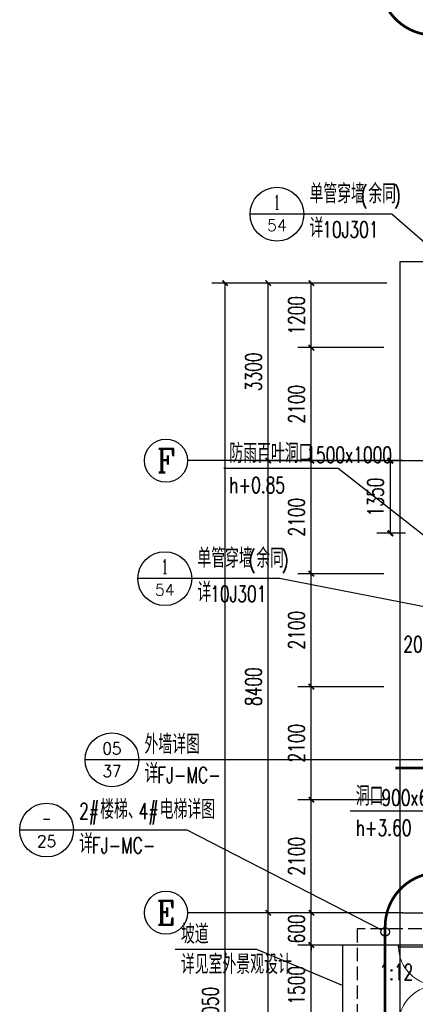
# Model space of a CAD drawing. Extents: x 797781 to 1255204, y 21234 to 1024248.
# Tile 129 of 256: x 888391 to 895740, y 194578 to 212873. Entities that reach past the tile are written whole.
import ezdxf
from ezdxf.enums import TextEntityAlignment as Align

# ---------------------------------------------------------------- set-up
doc = ezdxf.new("R2010")
doc.units = 0
doc.header["$LTSCALE"] = 1000
doc.header["$MEASUREMENT"] = 0
doc.linetypes.add('230303生产综合楼-平面图_t8$0$DOTE', pattern=[2.42, 2, -0.2, 0.02, -0.2])
doc.linetypes.add('DASH', pattern=[0.35, 0.25, -0.1])
for name, color, linetype in [('230303生产综合楼-平面图_t8$0$AXIS', 3, 'Continuous'), ('230303生产综合楼-平面图_t8$0$AXIS_TEXT', 7, 'Continuous'), ('230303生产综合楼-平面图_t8$0$DIM_IDEN', 3, 'Continuous'), ('230303生产综合楼-平面图_t8$0$DOTE', 1, '230303生产综合楼-平面图_t8$0$DOTE'), ('230303生产综合楼-平面图_t8$0$PUB_DIM', 3, 'Continuous'), ('230303生产综合楼-平面图_t8$0$STAIR', 2, 'Continuous'), ('230303生产综合楼-平面图_t8$0$WINDOW', 4, 'Continuous'), ('AXIS_TEXT', 7, 'Continuous'), ('DIM_LEAD', 3, 'Continuous'), ('DIM_SYMB', 3, 'Continuous'), ('PUB_DIM', 3, 'Continuous'), ('PUB_HATCH', 8, 'Continuous'), ('PUB_TEXT', 7, 'Continuous')]:
    doc.layers.add(name, color=color, linetype=linetype)
doc.styles.add('230303生产综合楼-平面图_t8$0$_TCH_AXIS', font='COMPLEX', dxfattribs={"bigfont": 'GBCBIG'})
doc.styles.add('230303生产综合楼-平面图_t8$0$_TCH_DIM', font='SIMPLEX', dxfattribs={"bigfont": 'GBCBIG'})
doc.styles.add('230303生产综合楼-平面图_T8$0$_TCH_DIM_T3', font='SIMPLEX', dxfattribs={"width": 0.705882, "bigfont": 'GBCBIG'})
doc.styles.add('230303生产综合楼-平面图_t8$0$_TCH_LABEL', font='COMPLEX', dxfattribs={"bigfont": 'GBCBIG'})
doc.styles.add('_TCH_DIM', font='SIMPLEX', dxfattribs={"bigfont": 'GBCBIG'})
doc.styles.add('_TCH_DIM_T3', font='SIMPLEX', dxfattribs={"width": 0.705882, "bigfont": 'GBCBIG'})
doc.styles.add('COMPLEX', font='COMPLEX')
doc.dimstyles.new('230303生产综合楼-平面图_T8$0$_TCH_ARCH&&100', dxfattribs={"dimtxt": 297.5, "dimasz": 100, "dimexe": 250, "dimexo": 300, "dimgap": 126.25, "dimtad": 1, "dimdec": 0, "dimzin": 0, "dimdsep": 46, "dimtxsty": '230303生产综合楼-平面图_T8$0$_TCH_DIM_T3', "dimblk": '230303生产综合楼-平面图_t8$0$_ArchTick', "dimcen": 0.09, "dimclrt": 7, "dimazin": 2, "dimtfac": 1, "dimtdec": 0, "dimtix": 1, "dimtmove": 2, "dimatfit": 3, "dimfxl": 1, "dimtolj": 1, "dimtzin": 0, "dimarcsym": 0})
doc.dimstyles.new('_TCH_ARCH&&100', dxfattribs={"dimtxt": 297.5, "dimasz": 100, "dimexe": 250, "dimexo": 300, "dimgap": 126.25, "dimtad": 1, "dimdec": 0, "dimzin": 0, "dimdsep": 46, "dimtxsty": '_TCH_DIM_T3', "dimblk": 'ARCHTICK', "dimcen": 0.09, "dimclrt": 7, "dimazin": 2, "dimtfac": 1, "dimtdec": 0, "dimtix": 1, "dimtmove": 2, "dimatfit": 3, "dimfxl": 1, "dimtolj": 1, "dimtzin": 0, "dimarcsym": 0})

# ---------------------------------------------------------------- blocks, each defined once
blk = doc.blocks.new('1FFSTG')
at = {"layer": '230303生产综合楼-平面图_t8$0$DIM_IDEN'}
for p, q in [((1036493, 214361), (1035493, 214361)), ((1038125, 214361), (1036493, 214361)), ((1039791, 212917), (1038125, 214361)), ((1034410, 207590), (1033410, 207590)), ((1036042, 207590), (1034410, 207590)), ((1038890, 207036), (1036042, 207590))]:
    blk.add_line(p, q, dxfattribs=at)
for centre in [(1035993, 214361), (1033910, 207590)]:
    blk.add_circle(centre, 500, dxfattribs=at)
at = {"layer": 'PUB_TEXT', "style": '230303生产综合楼-平面图_t8$0$_TCH_DIM'}
for s, height, p in [('单管穿墙', 357.4, (1036598, 214565)), ('余同', 357.4, (1037691, 214565)), ('详', 357, (1036598, 213928)), ('单管穿墙', 357.4, (1034515, 207794)), ('余同', 357.4, (1035609, 207794)), ('详', 357, (1034515, 207158))]:
    blk.add_text(s, height=height, dxfattribs=at).set_placement(p)
at = {"layer": 'PUB_TEXT', "style": '230303生产综合楼-平面图_t8$0$_TCH_DIM', "width": 0.705882}
for s, height, p in [('(', 298, (1037551, 214565)), (')', 298, (1038168, 214565)), ('10J301', 297.5, (1036836, 213928)), ('(', 298, (1035469, 207794)), (')', 298, (1036085, 207794)), ('10J301', 297.5, (1034754, 207158))]:
    blk.add_text(s, height=height, dxfattribs=at).set_placement(p)
at = {"layer": 'PUB_TEXT', "style": '230303生产综合楼-平面图_t8$0$_TCH_LABEL'}
for s, height, p, p2 in [('1', 268, (1035936, 214452), (1036051, 214452)), ('54', 215.1, (1035809, 214046), (1036178, 214046)), ('1', 268, (1033853, 207682), (1033968, 207682)), ('54', 215.1, (1033726, 207275), (1034095, 207275))]:
    blk.add_text(s, height=height, dxfattribs=at).set_placement(p, p2, align=Align.FIT)
blk = doc.blocks.new('_ArchTick')
at = {"color": 0, "linetype": 'ByBlock', "const_width": 0.4}
blk.add_lwpolyline([(-0.5, -0.5), (0.5, 0.5)], dxfattribs=at)
blk = doc.blocks.new('*D6627')
at = {"layer": 'Defpoints', "color": 0, "transparency": 16777216}
for p in [(1164002, 209566), (1164584, 209566), (1164584, 208216)]:
    blk.add_point(p, dxfattribs=at)
at = {"layer": 'PUB_DIM', "color": 0, "lineweight": -2, "transparency": 16777216}
for p, q in [((1164284, 209566), (1163752, 209566)), ((1164002, 208216), (1164002, 209566)), ((1164284, 208216), (1163752, 208216))]:
    blk.add_line(p, q, dxfattribs=at)
at = {"layer": 'PUB_DIM', "color": 0, "lineweight": -2, "transparency": 16777216, "xscale": 100, "yscale": 100, "zscale": 100}
for p, rotation in [((1164002, 209566), 90), ((1164002, 208216), 270)]:
    blk.add_blockref('_ArchTick', p, dxfattribs=dict(at, rotation=rotation))
at = {"layer": 'PUB_DIM', "color": 7, "transparency": 16777216, "insert": (1163727, 208891), "char_height": 297.5, "attachment_point": 5, "rotation": 90, "style": '_TCH_DIM_T3'}
blk.add_mtext('\\A1;1350', dxfattribs=at)
blk = doc.blocks.new('230303生产综合楼-平面图_t8$0$_ArchTick')
at = {"color": 0, "linetype": 'ByBlock', "const_width": 0.3}
blk.add_lwpolyline([(-0.5, -0.5), (0.5, 0.5)], dxfattribs=at)
blk = doc.blocks.new('*D1295')
at = {"layer": '230303生产综合楼-平面图_t8$0$PUB_DIM', "color": 0, "lineweight": -2, "transparency": 16777216}
for p, q in [((896158.004414, 201291.9271), (896158.004414, 201241.9271)), ((896358.004414, 201291.9271), (896358.004414, 201241.9271)), ((896158.004414, 200991.9271), (896058.004414, 200991.9271)), ((896158.004414, 200991.9271), (896358.004414, 200991.9271)), ((896358.004414, 200991.9271), (896458.004414, 200991.9271))]:
    blk.add_line(p, q, dxfattribs=at)
at = {"layer": 'Defpoints', "color": 0, "transparency": 16777216}
for p in [(896158.004414, 200991.9271), (896358.004414, 200991.9271), (896358.004414, 200991.9271)]:
    blk.add_point(p, dxfattribs=at)
at = {"layer": '230303生产综合楼-平面图_t8$0$PUB_DIM', "color": 0, "lineweight": -2, "transparency": 16777216, "xscale": 100, "yscale": 100, "zscale": 100}
blk.add_blockref('230303生产综合楼-平面图_t8$0$_ArchTick', (896158.004414, 200991.9271), dxfattribs=at)
at = {"layer": '230303生产综合楼-平面图_t8$0$PUB_DIM', "color": 0, "lineweight": -2, "transparency": 16777216, "xscale": 100, "yscale": 100, "zscale": 100, "rotation": 180}
blk.add_blockref('230303生产综合楼-平面图_t8$0$_ArchTick', (896358.004414, 200991.9271), dxfattribs=at)
at = {"layer": '230303生产综合楼-平面图_t8$0$PUB_DIM', "color": 7, "transparency": 16777216, "insert": (895788.004414, 201266.9271), "char_height": 297.5, "attachment_point": 5, "style": '230303生产综合楼-平面图_T8$0$_TCH_DIM_T3'}
blk.add_mtext('\\A1;200', dxfattribs=at)
blk = doc.blocks.new('*D1392')
at = {"layer": '230303生产综合楼-平面图_t8$0$AXIS', "color": 0, "lineweight": -2, "transparency": 16777216}
for p, q in [((895158, 195679), (893558, 195679)), ((893808, 194179), (893808, 195679)), ((895158, 194179), (893558, 194179))]:
    blk.add_line(p, q, dxfattribs=at)
at = {"layer": 'Defpoints', "color": 0, "transparency": 16777216}
for p in [(893808, 195679), (895458, 195679), (895458, 194179)]:
    blk.add_point(p, dxfattribs=at)
at = {"layer": '230303生产综合楼-平面图_t8$0$AXIS', "color": 0, "lineweight": -2, "transparency": 16777216, "xscale": 100, "yscale": 100, "zscale": 100}
for p, rotation in [((893808, 195679), 90), ((893808, 194179), 270)]:
    blk.add_blockref('230303生产综合楼-平面图_t8$0$_ArchTick', p, dxfattribs=dict(at, rotation=rotation))
at = {"layer": '230303生产综合楼-平面图_t8$0$AXIS', "color": 7, "transparency": 16777216, "insert": (893533, 194929), "char_height": 297.5, "attachment_point": 5, "rotation": 90, "style": '230303生产综合楼-平面图_T8$0$_TCH_DIM_T3'}
blk.add_mtext('\\A1;1500', dxfattribs=at)
blk = doc.blocks.new('*D1393')
at = {"layer": '230303生产综合楼-平面图_t8$0$AXIS', "color": 0, "lineweight": -2, "transparency": 16777216}
for p, q in [((893808, 196279), (893808, 196379)), ((895158, 196279), (893558, 196279)), ((893808, 195679), (893808, 196279)), ((895158, 195679), (893558, 195679)), ((893808, 195679), (893808, 195579))]:
    blk.add_line(p, q, dxfattribs=at)
at = {"layer": 'Defpoints', "color": 0, "transparency": 16777216}
for p in [(893808, 196279), (895458, 196279), (895458, 195679)]:
    blk.add_point(p, dxfattribs=at)
at = {"layer": '230303生产综合楼-平面图_t8$0$AXIS', "color": 0, "lineweight": -2, "transparency": 16777216, "xscale": 100, "yscale": 100, "zscale": 100}
for p, rotation in [((893808, 196279), 270), ((893808, 195679), 90)]:
    blk.add_blockref('230303生产综合楼-平面图_t8$0$_ArchTick', p, dxfattribs=dict(at, rotation=rotation))
at = {"layer": '230303生产综合楼-平面图_t8$0$AXIS', "color": 7, "transparency": 16777216, "insert": (893533, 195979), "char_height": 297.5, "attachment_point": 5, "rotation": 90, "style": '230303生产综合楼-平面图_T8$0$_TCH_DIM_T3'}
blk.add_mtext('\\A1;600', dxfattribs=at)
blk = doc.blocks.new('*D1394')
at = {"layer": '230303生产综合楼-平面图_t8$0$AXIS', "color": 0, "lineweight": -2, "transparency": 16777216}
for p, q in [((895158, 198379), (893558, 198379)), ((893808, 196279), (893808, 198379)), ((895158, 196279), (893558, 196279))]:
    blk.add_line(p, q, dxfattribs=at)
at = {"layer": 'Defpoints', "color": 0, "transparency": 16777216}
for p in [(893808, 198379), (895458, 198379), (895458, 196279)]:
    blk.add_point(p, dxfattribs=at)
at = {"layer": '230303生产综合楼-平面图_t8$0$AXIS', "color": 0, "lineweight": -2, "transparency": 16777216, "xscale": 100, "yscale": 100, "zscale": 100}
for p, rotation in [((893808, 198379), 90), ((893808, 196279), 270)]:
    blk.add_blockref('230303生产综合楼-平面图_t8$0$_ArchTick', p, dxfattribs=dict(at, rotation=rotation))
at = {"layer": '230303生产综合楼-平面图_t8$0$AXIS', "color": 7, "transparency": 16777216, "insert": (893533, 197329), "char_height": 297.5, "attachment_point": 5, "rotation": 90, "style": '230303生产综合楼-平面图_T8$0$_TCH_DIM_T3'}
blk.add_mtext('\\A1;2100', dxfattribs=at)
blk = doc.blocks.new('*D1395')
at = {"layer": '230303生产综合楼-平面图_t8$0$AXIS', "color": 0, "lineweight": -2, "transparency": 16777216}
for p, q in [((895158, 200479), (893558, 200479)), ((893808, 198379), (893808, 200479)), ((895158, 198379), (893558, 198379))]:
    blk.add_line(p, q, dxfattribs=at)
at = {"layer": 'Defpoints', "color": 0, "transparency": 16777216}
for p in [(893808, 200479), (895458, 200479), (895458, 198379)]:
    blk.add_point(p, dxfattribs=at)
at = {"layer": '230303生产综合楼-平面图_t8$0$AXIS', "color": 0, "lineweight": -2, "transparency": 16777216, "xscale": 100, "yscale": 100, "zscale": 100}
for p, rotation in [((893808, 200479), 90), ((893808, 198379), 270)]:
    blk.add_blockref('230303生产综合楼-平面图_t8$0$_ArchTick', p, dxfattribs=dict(at, rotation=rotation))
at = {"layer": '230303生产综合楼-平面图_t8$0$AXIS', "color": 7, "transparency": 16777216, "insert": (893533, 199429), "char_height": 297.5, "attachment_point": 5, "rotation": 90, "style": '230303生产综合楼-平面图_T8$0$_TCH_DIM_T3'}
blk.add_mtext('\\A1;2100', dxfattribs=at)
blk = doc.blocks.new('*D1396')
at = {"layer": '230303生产综合楼-平面图_t8$0$AXIS', "color": 0, "lineweight": -2, "transparency": 16777216}
for p, q in [((895158, 202579), (893558, 202579)), ((893808, 200479), (893808, 202579)), ((895158, 200479), (893558, 200479))]:
    blk.add_line(p, q, dxfattribs=at)
at = {"layer": 'Defpoints', "color": 0, "transparency": 16777216}
for p in [(893808, 202579), (895458, 202579), (895458, 200479)]:
    blk.add_point(p, dxfattribs=at)
at = {"layer": '230303生产综合楼-平面图_t8$0$AXIS', "color": 0, "lineweight": -2, "transparency": 16777216, "xscale": 100, "yscale": 100, "zscale": 100}
for p, rotation in [((893808, 202579), 90), ((893808, 200479), 270)]:
    blk.add_blockref('230303生产综合楼-平面图_t8$0$_ArchTick', p, dxfattribs=dict(at, rotation=rotation))
at = {"layer": '230303生产综合楼-平面图_t8$0$AXIS', "color": 7, "transparency": 16777216, "insert": (893533, 201529), "char_height": 297.5, "attachment_point": 5, "rotation": 90, "style": '230303生产综合楼-平面图_T8$0$_TCH_DIM_T3'}
blk.add_mtext('\\A1;2100', dxfattribs=at)
blk = doc.blocks.new('*D1397')
at = {"layer": '230303生产综合楼-平面图_t8$0$AXIS', "color": 0, "lineweight": -2, "transparency": 16777216}
for p, q in [((895158, 204679), (893558, 204679)), ((893808, 202579), (893808, 204679)), ((895158, 202579), (893558, 202579))]:
    blk.add_line(p, q, dxfattribs=at)
at = {"layer": 'Defpoints', "color": 0, "transparency": 16777216}
for p in [(893808, 204679), (895458, 204679), (895458, 202579)]:
    blk.add_point(p, dxfattribs=at)
at = {"layer": '230303生产综合楼-平面图_t8$0$AXIS', "color": 0, "lineweight": -2, "transparency": 16777216, "xscale": 100, "yscale": 100, "zscale": 100}
for p, rotation in [((893808, 204679), 90), ((893808, 202579), 270)]:
    blk.add_blockref('230303生产综合楼-平面图_t8$0$_ArchTick', p, dxfattribs=dict(at, rotation=rotation))
at = {"layer": '230303生产综合楼-平面图_t8$0$AXIS', "color": 7, "transparency": 16777216, "insert": (893533, 203629), "char_height": 297.5, "attachment_point": 5, "rotation": 90, "style": '230303生产综合楼-平面图_T8$0$_TCH_DIM_T3'}
blk.add_mtext('\\A1;2100', dxfattribs=at)
blk = doc.blocks.new('*D1398')
at = {"layer": '230303生产综合楼-平面图_t8$0$AXIS', "color": 0, "lineweight": -2, "transparency": 16777216}
for p, q in [((895158, 206779), (893558, 206779)), ((893808, 204679), (893808, 206779)), ((895158, 204679), (893558, 204679))]:
    blk.add_line(p, q, dxfattribs=at)
at = {"layer": 'Defpoints', "color": 0, "transparency": 16777216}
for p in [(893808, 206779), (895458, 206779), (895458, 204679)]:
    blk.add_point(p, dxfattribs=at)
at = {"layer": '230303生产综合楼-平面图_t8$0$AXIS', "color": 0, "lineweight": -2, "transparency": 16777216, "xscale": 100, "yscale": 100, "zscale": 100}
for p, rotation in [((893808, 206779), 90), ((893808, 204679), 270)]:
    blk.add_blockref('230303生产综合楼-平面图_t8$0$_ArchTick', p, dxfattribs=dict(at, rotation=rotation))
at = {"layer": '230303生产综合楼-平面图_t8$0$AXIS', "color": 7, "transparency": 16777216, "insert": (893533, 205729), "char_height": 297.5, "attachment_point": 5, "rotation": 90, "style": '230303生产综合楼-平面图_T8$0$_TCH_DIM_T3'}
blk.add_mtext('\\A1;2100', dxfattribs=at)
blk = doc.blocks.new('*D1399')
at = {"layer": '230303生产综合楼-平面图_t8$0$AXIS', "color": 0, "lineweight": -2, "transparency": 16777216}
for p, q in [((895158, 207979), (893558, 207979)), ((893808, 206779), (893808, 207979)), ((895158, 206779), (893558, 206779))]:
    blk.add_line(p, q, dxfattribs=at)
at = {"layer": 'Defpoints', "color": 0, "transparency": 16777216}
for p in [(893808, 207979), (895458, 207979), (895458, 206779)]:
    blk.add_point(p, dxfattribs=at)
at = {"layer": '230303生产综合楼-平面图_t8$0$AXIS', "color": 0, "lineweight": -2, "transparency": 16777216, "xscale": 100, "yscale": 100, "zscale": 100}
for p, rotation in [((893808, 207979), 90), ((893808, 206779), 270)]:
    blk.add_blockref('230303生产综合楼-平面图_t8$0$_ArchTick', p, dxfattribs=dict(at, rotation=rotation))
at = {"layer": '230303生产综合楼-平面图_t8$0$AXIS', "color": 7, "transparency": 16777216, "insert": (893533, 207379), "char_height": 297.5, "attachment_point": 5, "rotation": 90, "style": '230303生产综合楼-平面图_T8$0$_TCH_DIM_T3'}
blk.add_mtext('\\A1;1200', dxfattribs=at)
blk = doc.blocks.new('230303生产综合楼-平面图_t8$0$$DorLib2D$00000002')
for p, q in [((-0.5, 0), (-0.5, 0.4875)), ((-0.475, 0.4875), (-0.5, 0.4875)), ((-0.475, 0), (-0.475, 0.4875)), ((0.475, 0), (0.475, 0.4875)), ((0.475, 0.4875), (0.5, 0.4875)), ((0.5, 0), (0.5, 0.4875)), ((-0.5, 0), (-0.475, 0)), ((0.5, 0), (0.475, 0))]:
    blk.add_line(p, q)
at = {"lineweight": 13}
for centre, start, end in [((-0.4875, 0), 0, 88.53072), ((0.4875, 0), 91.46928, 180)]:
    blk.add_arc(centre, 0.4875, start, end, dxfattribs=at)
blk = doc.blocks.new('*D1537')
at = {"layer": '230303生产综合楼-平面图_t8$0$AXIS', "color": 0, "lineweight": -2, "transparency": 16777216}
for p, q in [((895208, 196279), (892758, 196279)), ((893008, 187879), (893008, 196279)), ((895208, 187879), (892758, 187879))]:
    blk.add_line(p, q, dxfattribs=at)
at = {"layer": 'Defpoints', "color": 0, "transparency": 16777216}
for p in [(893008, 196279), (895508, 196279), (895508, 187879)]:
    blk.add_point(p, dxfattribs=at)
at = {"layer": '230303生产综合楼-平面图_t8$0$AXIS', "color": 0, "lineweight": -2, "transparency": 16777216, "xscale": 100, "yscale": 100, "zscale": 100}
for p, rotation in [((893008, 196279), 90), ((893008, 187879), 270)]:
    blk.add_blockref('230303生产综合楼-平面图_t8$0$_ArchTick', p, dxfattribs=dict(at, rotation=rotation))
at = {"layer": '230303生产综合楼-平面图_t8$0$AXIS', "color": 7, "transparency": 16777216, "insert": (892733, 192079), "char_height": 297.5, "attachment_point": 5, "rotation": 90, "style": '230303生产综合楼-平面图_T8$0$_TCH_DIM_T3'}
blk.add_mtext('\\A1;8400', dxfattribs=at)
blk = doc.blocks.new('*D1538')
at = {"layer": '230303生产综合楼-平面图_t8$0$AXIS', "color": 0, "lineweight": -2, "transparency": 16777216}
for p, q in [((895208, 204679), (892758, 204679)), ((893008, 196279), (893008, 204679)), ((895208, 196279), (892758, 196279))]:
    blk.add_line(p, q, dxfattribs=at)
at = {"layer": 'Defpoints', "color": 0, "transparency": 16777216}
for p in [(893008, 204679), (895508, 204679), (895508, 196279)]:
    blk.add_point(p, dxfattribs=at)
at = {"layer": '230303生产综合楼-平面图_t8$0$AXIS', "color": 0, "lineweight": -2, "transparency": 16777216, "xscale": 100, "yscale": 100, "zscale": 100}
for p, rotation in [((893008, 204679), 90), ((893008, 196279), 270)]:
    blk.add_blockref('230303生产综合楼-平面图_t8$0$_ArchTick', p, dxfattribs=dict(at, rotation=rotation))
at = {"layer": '230303生产综合楼-平面图_t8$0$AXIS', "color": 7, "transparency": 16777216, "insert": (892733, 200479), "char_height": 297.5, "attachment_point": 5, "rotation": 90, "style": '230303生产综合楼-平面图_T8$0$_TCH_DIM_T3'}
blk.add_mtext('\\A1;8400', dxfattribs=at)
blk = doc.blocks.new('*D1539')
at = {"layer": '230303生产综合楼-平面图_t8$0$AXIS', "color": 0, "lineweight": -2, "transparency": 16777216}
for p, q in [((895208, 207979), (892758, 207979)), ((893008, 204679), (893008, 207979)), ((895208, 204679), (892758, 204679))]:
    blk.add_line(p, q, dxfattribs=at)
at = {"layer": 'Defpoints', "color": 0, "transparency": 16777216}
for p in [(893008, 207979), (895508, 207979), (895508, 204679)]:
    blk.add_point(p, dxfattribs=at)
at = {"layer": '230303生产综合楼-平面图_t8$0$AXIS', "color": 0, "lineweight": -2, "transparency": 16777216, "xscale": 100, "yscale": 100, "zscale": 100}
for p, rotation in [((893008, 207979), 90), ((893008, 204679), 270)]:
    blk.add_blockref('230303生产综合楼-平面图_t8$0$_ArchTick', p, dxfattribs=dict(at, rotation=rotation))
at = {"layer": '230303生产综合楼-平面图_t8$0$AXIS', "color": 7, "transparency": 16777216, "insert": (892733, 206329), "char_height": 297.5, "attachment_point": 5, "rotation": 90, "style": '230303生产综合楼-平面图_T8$0$_TCH_DIM_T3'}
blk.add_mtext('\\A1;3300', dxfattribs=at)
blk = doc.blocks.new('*D1540')
at = {"layer": '230303生产综合楼-平面图_t8$0$AXIS', "color": 0, "lineweight": -2, "transparency": 16777216}
for p, q in [((895208, 207979), (891958, 207979)), ((892208, 180929), (892208, 207979)), ((895208, 180929), (891958, 180929))]:
    blk.add_line(p, q, dxfattribs=at)
at = {"layer": 'Defpoints', "color": 0, "transparency": 16777216}
for p in [(892208, 207979), (895508, 207979), (895508, 180929)]:
    blk.add_point(p, dxfattribs=at)
at = {"layer": '230303生产综合楼-平面图_t8$0$AXIS', "color": 0, "lineweight": -2, "transparency": 16777216, "xscale": 100, "yscale": 100, "zscale": 100}
for p, rotation in [((892208, 207979), 90), ((892208, 180929), 270)]:
    blk.add_blockref('230303生产综合楼-平面图_t8$0$_ArchTick', p, dxfattribs=dict(at, rotation=rotation))
at = {"layer": '230303生产综合楼-平面图_t8$0$AXIS', "color": 7, "transparency": 16777216, "insert": (891933, 194454), "char_height": 297.5, "attachment_point": 5, "rotation": 90, "style": '230303生产综合楼-平面图_T8$0$_TCH_DIM_T3'}
blk.add_mtext('\\A1;27050', dxfattribs=at)
blk = doc.blocks.new('_AXISO')
blk.add_circle((0, 0), 0.5)
at = {"layer": 'AXIS_TEXT', "style": 'COMPLEX', "width": 1.041667}
blk.add_attdef('A', text='', height=0.56, dxfattribs=at).set_placement((-0.25, -0.28), (0.25, -0.28), align=Align.FIT)
blk = doc.blocks.new('1FND11')
at = {"layer": 'DIM_LEAD'}
for p, q in [((1163030.2, 209419.8), (1160905.9, 209419.8)), ((1164883.9, 207966), (1163030.2, 209419.8)), ((1164883.9, 207966), (1163030.2, 209419.8)), ((1165378.4, 203051.2), (1163254.1, 203051.2))]:
    blk.add_line(p, q, dxfattribs=at)
at = {"layer": 'PUB_TEXT', "style": '_TCH_DIM'}
for s, p in [('防雨百叶洞口', (1161010.9, 209524.8)), ('洞口', (1163359.1, 203156.2))]:
    blk.add_text(s, height=357.45, dxfattribs=at).set_placement(p)
at = {"layer": 'PUB_TEXT', "style": '_TCH_DIM', "width": 0.705882}
for s, p in [('1500x1000', (1162440.7, 209524.8)), ('h+0.85', (1161010.9, 208964.8)), ('900x600', (1163835.7, 203156.2)), ('h+3.60', (1163359.1, 202596.2))]:
    blk.add_text(s, height=297.5, dxfattribs=at).set_placement(p)
at = {"layer": 'PUB_DIM'}
dim = blk.add_aligned_dim(p1=(1164583.9, 208216), p2=(1164583.9, 209566), distance=581.5, dimstyle='_TCH_ARCH&&100', dxfattribs=at)
dim.commit()
dim.dimension.update_dxf_attribs({"geometry": '*D6627', "text_midpoint": (1163727.4, 208891)})

msp = doc.modelspace()

# ---------------------------------------------------------------- linework, layer by layer
at = {"color": 6, "const_width": 50}
for points in [[(895085, 213586, 0.4142136), (896085, 212586), (909772.2, 212586, 0.4142136), (910772.2, 213586), (910772.2, 219752.8, 0.4142136), (909772.2, 220752.8), (896085, 220752.8, 0.4142136), (895085, 219752.8)], [(895179.2, 188022.8, 0.4142136), (896179.2, 187022.8), (902679.2, 187022.8, 0.4142136), (903679.2, 188022.8), (903679.2, 196022.8, 0.4142136), (902679.2, 197022.8), (896179.2, 197022.8, 0.4142136), (895179.2, 196022.8)]]:
    msp.add_lwpolyline(points, format="xyb", close=True, dxfattribs=at)
msp.add_lwpolyline([(896158, 195679.2), (894388, 195679.2), (894388, 192079.2), (896158, 192079.2)], close=True)
at = {"layer": '230303生产综合楼-平面图_t8$0$AXIS'}
for p, q in [((895508, 204679.2), (891508, 204679.2)), ((895508, 204679.2), (891508, 204679.2)), ((895508, 196279.2), (891508, 196279.2)), ((895508, 196279.2), (891508, 196279.2))]:
    msp.add_line(p, q, dxfattribs=at)
at = {"layer": '230303生产综合楼-平面图_t8$0$DIM_IDEN'}
for p, q in [((890604.1, 199121), (889604.1, 199121)), ((893008, 199121), (890604.1, 199121)), ((896358, 199121), (893008, 199121)), ((889390.7, 197815.2), (888390.7, 197815.2)), ((891499, 197815.2), (889390.7, 197815.2)), ((895108, 195960.3), (891499, 197815.2))]:
    msp.add_line(p, q, dxfattribs=at)
at = {"layer": '230303生产综合楼-平面图_t8$0$DIM_IDEN', "const_width": 50}
msp.add_lwpolyline([(896358, 198971), (895368.1, 198971)], dxfattribs=at)
at = {"layer": '230303生产综合楼-平面图_t8$0$DIM_IDEN'}
for centre, radius in [((890104.1, 199121), 500), ((888890.7, 197815.2), 500), ((895179.2, 195923.7), 80)]:
    msp.add_circle(centre, radius, dxfattribs=at)
at = {"layer": '230303生产综合楼-平面图_t8$0$DOTE'}
for p, q in [((895508, 204679.2), (989908, 204679.2)), ((895508, 196279.2), (989908, 196279.2))]:
    msp.add_line(p, q, dxfattribs=at)
at = {"layer": '230303生产综合楼-平面图_t8$0$STAIR', "linetype": 'DASH'}
msp.add_lwpolyline([(895858, 195979.2), (894658, 195979.2), (894658, 191779.2), (895858, 191779.2)], dxfattribs=at)
at = {"layer": 'DIM_LEAD'}
for p, q in [((892796.8, 195597.5), (891280.7, 195597.5)), ((894388, 194929.2), (892796.8, 195597.5)), ((894388, 194929.2), (892796.8, 195597.5))]:
    msp.add_line(p, q, dxfattribs=at)
at = {"layer": 'DIM_SYMB'}
msp.add_lwpolyline([(895681.1, 194921.7, 0, 0, 0), (895046.8, 194921.7, 80, 0, 0), (894746.8, 194921.7, 0, 0, 0)], format="xyseb", dxfattribs=at)
at = {"layer": 'PUB_HATCH'}
msp.add_lwpolyline([(895458, 208379.2), (964094.7, 208379.2), (989958, 205659.4), (989958, 177801.7), (964021.3, 180529.2), (895458, 180529.2)], close=True, dxfattribs=at)

# ---------------------------------------------------------------- block references
for name, p in [('1FFSTG', (-142824.1, -5103)), ('1FND11', (-268725.9, -4886.9))]:
    msp.add_blockref(name, p)
at = {"layer": '230303生产综合楼-平面图_t8$0$AXIS'}
ref = msp.add_blockref('_AXISO', (891108, 204679.2), dxfattribs=dict(at, xscale=800, yscale=800, zscale=800))
ref.add_attrib('A', 'F', dxfattribs={"layer": '230303生产综合楼-平面图_t8$0$AXIS_TEXT', "ltscale": 2, "height": 445.4, "style": '230303生产综合楼-平面图_t8$0$_TCH_AXIS'}).set_placement((890938.3, 204456.4), (891277.7, 204456.4), align=Align.FIT)
ref = msp.add_blockref('_AXISO', (891108, 204679.2), dxfattribs=dict(at, xscale=800, yscale=800, zscale=800))
ref.add_attrib('A', 'F', dxfattribs={"layer": '230303生产综合楼-平面图_t8$0$AXIS_TEXT', "ltscale": 2, "height": 445.4, "style": '230303生产综合楼-平面图_t8$0$_TCH_AXIS'}).set_placement((890938.3, 204456.4), (891277.7, 204456.4), align=Align.FIT)
ref = msp.add_blockref('_AXISO', (891108, 196279.2), dxfattribs=dict(at, xscale=800, yscale=800, zscale=800))
ref.add_attrib('A', 'E', dxfattribs={"layer": '230303生产综合楼-平面图_t8$0$AXIS_TEXT', "ltscale": 2, "height": 445.4, "style": '230303生产综合楼-平面图_t8$0$_TCH_AXIS'}).set_placement((890938.3, 196056.4), (891277.7, 196056.4), align=Align.FIT)
ref = msp.add_blockref('_AXISO', (891108, 196279.2), dxfattribs=dict(at, xscale=800, yscale=800, zscale=800))
ref.add_attrib('A', 'E', dxfattribs={"layer": '230303生产综合楼-平面图_t8$0$AXIS_TEXT', "ltscale": 2, "height": 445.4, "style": '230303生产综合楼-平面图_t8$0$_TCH_AXIS'}).set_placement((890938.3, 196056.4), (891277.7, 196056.4), align=Align.FIT)
at = {"layer": '230303生产综合楼-平面图_t8$0$WINDOW', "xscale": 1500, "yscale": -1500, "zscale": 100, "rotation": 270}
msp.add_blockref('230303生产综合楼-平面图_t8$0$$DorLib2D$00000002', (896158, 194929.2), dxfattribs=at)

# ---------------------------------------------------------------- texts
at = {"layer": 'PUB_TEXT', "style": '230303生产综合楼-平面图_t8$0$_TCH_DIM'}
for s, height, p in [('外墙详图', 357.45, (890709.1, 199229.8)), ('详', 357.4, (890709.1, 198688.4)), ('楼梯、', 357.45, (889885.7, 198019.4)), ('电梯详图', 357.45, (890990.5, 198019.4)), ('详', 357.4, (889495.7, 197382.5)), ('坡道', 357.45, (891385.7, 195702.5)), ('详见室外景观设计', 357.45, (891385.7, 195142.5))]:
    msp.add_text(s, height=height, dxfattribs=at).set_placement(p)
at = {"layer": 'PUB_TEXT', "style": '230303生产综合楼-平面图_t8$0$_TCH_LABEL'}
for s, height, p, p2 in [('05', 219.66, (889926.3, 199220.1), (890281.9, 199220.1)), ('37', 221.93, (889929.8, 198800.4), (890278.5, 198800.4)), ('25', 219.66, (888712.8, 197496.5), (889068.5, 197496.5))]:
    msp.add_text(s, height=height, dxfattribs=at).set_placement(p, p2, align=Align.FIT)
at = {"layer": 'PUB_TEXT', "width": 0.705882}
for s, style, p in [('FJ-MC-', '230303生产综合楼-平面图_t8$0$_TCH_DIM', (890947.4, 198688.4)), ('2#', '230303生产综合楼-平面图_t8$0$_TCH_DIM', (889495.7, 198019.4)), ('4#', '230303生产综合楼-平面图_t8$0$_TCH_DIM', (890600.5, 198019.4)), ('FJ-MC-', '230303生产综合楼-平面图_t8$0$_TCH_DIM', (889734, 197382.5)), ('1:12', '_TCH_DIM', (895071.1, 195026.7))]:
    msp.add_text(s, height=297.5, dxfattribs=dict(at, style=style)).set_placement(p)
at = {"layer": 'PUB_TEXT', "style": '230303生产综合楼-平面图_t8$0$_TCH_LABEL', "width": 0.777778}
msp.add_text('-', height=261, dxfattribs=at).set_placement((888803.7, 197907.8), (888977.7, 197907.8), align=Align.FIT)

# ---------------------------------------------------------------- dimensions: what is measured, and where the dimension line sits
at = {"layer": '230303生产综合楼-平面图_t8$0$AXIS'}
for p1, p2, distance, picture, middle in [((895508, 180929.2), (895508, 207979.2), 3300, '*D1540', (891933, 194454.2)), ((895508, 204679.2), (895508, 207979.2), 2500, '*D1539', (892733, 206329.2)), ((895458, 206779.2), (895458, 207979.2), 1650, '*D1399', (893533, 207379.2)), ((895458, 204679.2), (895458, 206779.2), 1650, '*D1398', (893533, 205729.2)), ((895508, 196279.2), (895508, 204679.2), 2500, '*D1538', (892733, 200479.2)), ((895458, 202579.2), (895458, 204679.2), 1650, '*D1397', (893533, 203629.2)), ((895458, 200479.2), (895458, 202579.2), 1650, '*D1396', (893533, 201529.2)), ((895458, 198379.2), (895458, 200479.2), 1650, '*D1395', (893533, 199429.2)), ((895458, 196279.2), (895458, 198379.2), 1650, '*D1394', (893533, 197329.2)), ((895508, 187879.2), (895508, 196279.2), 2500, '*D1537', (892733, 192079.2)), ((895458, 195679.2), (895458, 196279.2), 1650, '*D1393', (893533, 195979.2)), ((895458, 194179.2), (895458, 195679.2), 1650, '*D1392', (893533, 194929.2))]:
    dim = msp.add_aligned_dim(p1=p1, p2=p2, distance=distance, dimstyle='230303生产综合楼-平面图_T8$0$_TCH_ARCH&&100', dxfattribs=at)
    dim.commit()
    dim.dimension.update_dxf_attribs({"geometry": picture, "text_midpoint": middle})
at = {"layer": '230303生产综合楼-平面图_t8$0$PUB_DIM'}
dim = msp.add_linear_dim(base=(896358, 200991.9), p1=(896158, 200991.9), p2=(896358, 200991.9), angle=0, dimstyle='230303生产综合楼-平面图_T8$0$_TCH_ARCH&&100', dxfattribs=at)
dim.commit()
dim.dimension.update_dxf_attribs({"geometry": '*D1295', "text_midpoint": (895788, 201266.9), "dimtype": 161})

doc.saveas('drawing.dxf')
